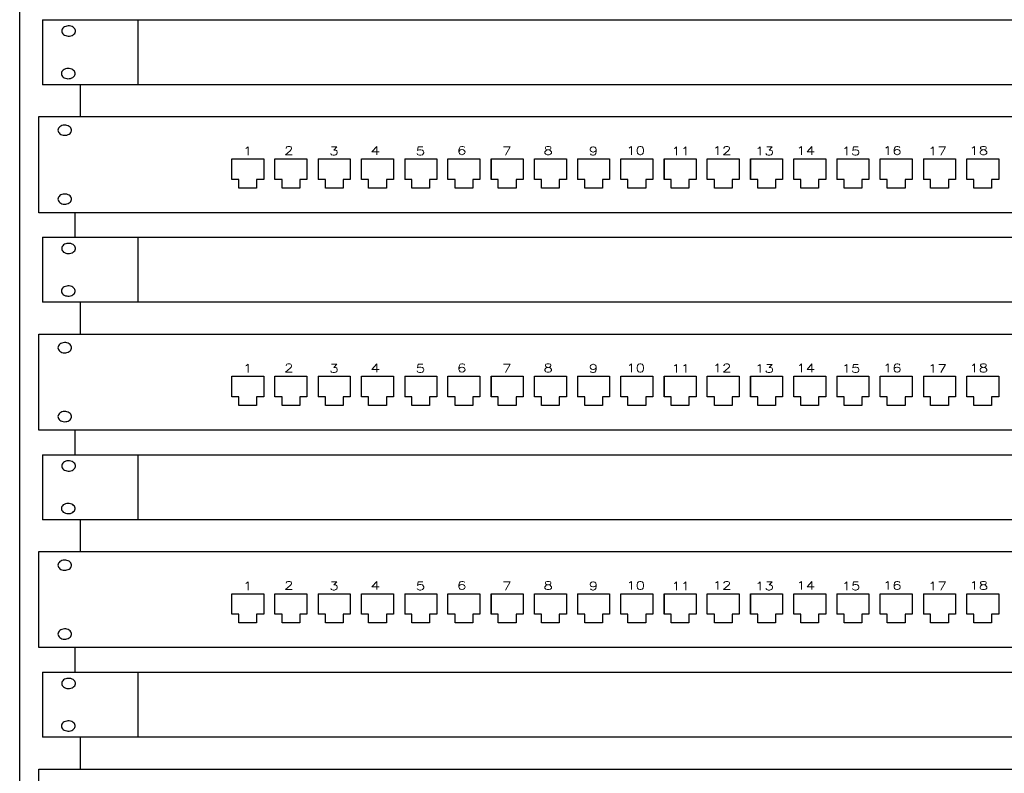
# Model space of a CAD drawing. Extents: x 45.9 to 96.9, y -282.3 to -252.9.
# Tile 11 of 17: x 75.6 to 78.4, y -276.3 to -274.2. Entities that reach past the tile are written whole.
import ezdxf

# ---------------------------------------------------------------- set-up
doc = ezdxf.new("R2010")
doc.units = 0
doc.header["$MEASUREMENT"] = 0
doc.layers.add('CIRCUITOS', color=2, linetype='CONTINUOUS')
doc.styles.add('ROMANS', font='romans')

msp = doc.modelspace()

# ---------------------------------------------------------------- linework, layer by layer
at = {"layer": 'CIRCUITOS', "color": 255, "linetype": 'Continuous'}
for p, q in [((75.6147, -280.2812), (75.6147, -272.3812)), ((75.6779, -274.2017), (79.6869, -274.2017)), ((75.6779, -274.2017), (75.6779, -274.3823)), ((75.9435, -274.2017), (75.9435, -274.3823)), ((79.6869, -274.3823), (75.6779, -274.3823)), ((75.7838, -274.4709), (75.7838, -274.3823)), ((75.7838, -274.4709), (75.7838, -274.3823)), ((75.6681, -274.4709), (79.6771, -274.4709)), ((75.6681, -274.7381), (75.6681, -274.4709)), ((76.2046, -274.6453), (76.2046, -274.5883)), ((76.2046, -274.5883), (76.2936, -274.5883)), ((76.2936, -274.5883), (76.2936, -274.6453)), ((76.3248, -274.5883), (76.4138, -274.5883)), ((76.3248, -274.6453), (76.3248, -274.5883)), ((76.4138, -274.5883), (76.4138, -274.6453)), ((76.445, -274.5883), (76.5341, -274.5883)), ((76.445, -274.5883), (76.445, -274.6453)), ((76.5341, -274.5883), (76.5341, -274.6453)), ((76.5653, -274.5883), (76.6543, -274.5883)), ((76.5653, -274.6453), (76.5653, -274.5883)), ((76.6543, -274.5883), (76.6543, -274.6453)), ((76.6855, -274.5883), (76.6855, -274.6453)), ((76.6855, -274.5883), (76.7745, -274.5883)), ((76.7745, -274.5883), (76.7745, -274.6453)), ((76.8057, -274.6453), (76.8057, -274.5883)), ((76.8057, -274.5883), (76.8947, -274.5883)), ((76.8947, -274.5883), (76.8947, -274.6453)), ((76.926, -274.5883), (77.015, -274.5883)), ((76.926, -274.6453), (76.926, -274.5883)), ((76.926, -274.5883), (76.926, -274.6453)), ((77.015, -274.5883), (77.015, -274.6453)), ((77.0462, -274.6453), (77.0462, -274.5883)), ((77.0462, -274.5883), (77.1352, -274.5883)), ((77.1352, -274.5883), (77.1352, -274.6453)), ((77.1664, -274.5883), (77.1664, -274.6453)), ((77.1664, -274.5883), (77.2554, -274.5883)), ((77.2554, -274.5883), (77.2554, -274.6453)), ((77.2867, -274.5883), (77.3757, -274.5883)), ((77.2867, -274.6453), (77.2867, -274.5883)), ((77.3757, -274.5883), (77.3757, -274.6453)), ((77.4069, -274.5883), (77.4069, -274.6453)), ((77.4069, -274.6453), (77.4069, -274.5883)), ((77.4069, -274.5883), (77.4959, -274.5883)), ((77.4959, -274.5883), (77.4959, -274.6453)), ((77.5271, -274.6453), (77.5271, -274.5883)), ((77.5271, -274.5883), (77.6161, -274.5883)), ((77.6161, -274.5883), (77.6161, -274.6453)), ((77.6474, -274.5883), (77.6474, -274.6453)), ((77.6474, -274.6453), (77.6474, -274.5883)), ((77.6474, -274.5883), (77.7364, -274.5883)), ((77.7364, -274.5883), (77.7364, -274.6453)), ((77.7676, -274.6453), (77.7676, -274.5883)), ((77.7676, -274.5883), (77.8566, -274.5883)), ((77.8566, -274.5883), (77.8566, -274.6453)), ((77.8878, -274.5883), (77.8878, -274.6453)), ((77.8878, -274.5883), (77.9768, -274.5883)), ((77.9768, -274.5883), (77.9768, -274.6453)), ((78.0081, -274.6453), (78.0081, -274.5883)), ((78.0081, -274.5883), (78.0971, -274.5883)), ((78.0971, -274.5883), (78.0971, -274.6453)), ((78.1283, -274.5883), (78.2173, -274.5883)), ((78.1283, -274.5883), (78.1283, -274.6453)), ((78.2173, -274.5883), (78.2173, -274.6453)), ((78.2485, -274.5883), (78.3375, -274.5883)), ((78.2485, -274.6453), (78.2485, -274.5883)), ((78.3375, -274.5883), (78.3375, -274.6453)), ((76.2244, -274.6453), (76.2046, -274.6453)), ((76.2244, -274.6696), (76.2244, -274.6453)), ((76.2738, -274.6453), (76.2738, -274.6696)), ((76.2936, -274.6453), (76.2738, -274.6453)), ((76.3446, -274.6453), (76.3248, -274.6453)), ((76.3446, -274.6696), (76.3446, -274.6453)), ((76.4138, -274.6453), (76.394, -274.6453)), ((76.394, -274.6453), (76.394, -274.6696)), ((76.4648, -274.6453), (76.445, -274.6453)), ((76.4648, -274.6696), (76.4648, -274.6453)), ((76.5341, -274.6453), (76.5143, -274.6453)), ((76.5143, -274.6453), (76.5143, -274.6696)), ((76.585, -274.6453), (76.5653, -274.6453)), ((76.585, -274.6696), (76.585, -274.6453)), ((76.6543, -274.6453), (76.6345, -274.6453)), ((76.6345, -274.6453), (76.6345, -274.6696)), ((76.7053, -274.6453), (76.6855, -274.6453)), ((76.7053, -274.6696), (76.7053, -274.6453)), ((76.7745, -274.6453), (76.7547, -274.6453)), ((76.7547, -274.6453), (76.7547, -274.6696)), ((76.8255, -274.6453), (76.8057, -274.6453)), ((76.8255, -274.6696), (76.8255, -274.6453)), ((76.875, -274.6453), (76.875, -274.6696)), ((76.8947, -274.6453), (76.875, -274.6453)), ((76.9458, -274.6453), (76.926, -274.6453)), ((76.9458, -274.6696), (76.9458, -274.6453)), ((76.9952, -274.6453), (76.9952, -274.6696)), ((77.015, -274.6453), (76.9952, -274.6453)), ((77.0659, -274.6453), (77.0462, -274.6453)), ((77.0659, -274.6696), (77.0659, -274.6453)), ((77.1352, -274.6453), (77.1154, -274.6453)), ((77.1154, -274.6453), (77.1154, -274.6696)), ((77.1862, -274.6453), (77.1664, -274.6453)), ((77.1862, -274.6696), (77.1862, -274.6453)), ((77.2357, -274.6453), (77.2357, -274.6696)), ((77.2554, -274.6453), (77.2357, -274.6453)), ((77.3064, -274.6453), (77.2867, -274.6453)), ((77.3064, -274.6696), (77.3064, -274.6453)), ((77.3757, -274.6453), (77.3559, -274.6453)), ((77.3559, -274.6453), (77.3559, -274.6696)), ((77.4267, -274.6453), (77.4069, -274.6453)), ((77.4267, -274.6696), (77.4267, -274.6453)), ((77.4959, -274.6453), (77.4761, -274.6453)), ((77.4761, -274.6453), (77.4761, -274.6696)), ((77.5469, -274.6453), (77.5271, -274.6453)), ((77.5469, -274.6696), (77.5469, -274.6453)), ((77.5963, -274.6453), (77.5963, -274.6696)), ((77.6161, -274.6453), (77.5963, -274.6453)), ((77.6672, -274.6453), (77.6474, -274.6453)), ((77.6672, -274.6696), (77.6672, -274.6453)), ((77.7166, -274.6453), (77.7166, -274.6696)), ((77.7364, -274.6453), (77.7166, -274.6453)), ((77.7873, -274.6453), (77.7676, -274.6453)), ((77.7873, -274.6696), (77.7873, -274.6453)), ((77.8566, -274.6453), (77.8368, -274.6453)), ((77.8368, -274.6453), (77.8368, -274.6696)), ((77.9076, -274.6453), (77.8878, -274.6453)), ((77.9076, -274.6696), (77.9076, -274.6453)), ((77.957, -274.6453), (77.957, -274.6696)), ((77.9768, -274.6453), (77.957, -274.6453)), ((78.0278, -274.6453), (78.0081, -274.6453)), ((78.0278, -274.6696), (78.0278, -274.6453)), ((78.0971, -274.6453), (78.0773, -274.6453)), ((78.0773, -274.6453), (78.0773, -274.6696)), ((78.1481, -274.6453), (78.1283, -274.6453)), ((78.1481, -274.6696), (78.1481, -274.6453)), ((78.1975, -274.6453), (78.1975, -274.6696)), ((78.2173, -274.6453), (78.1975, -274.6453)), ((78.2683, -274.6453), (78.2485, -274.6453)), ((78.2683, -274.6696), (78.2683, -274.6453)), ((78.3375, -274.6453), (78.3177, -274.6453)), ((78.3177, -274.6453), (78.3177, -274.6696)), ((76.2738, -274.6696), (76.2244, -274.6696)), ((76.394, -274.6696), (76.3446, -274.6696)), ((76.5143, -274.6696), (76.4648, -274.6696)), ((76.6345, -274.6696), (76.585, -274.6696)), ((76.7547, -274.6696), (76.7053, -274.6696)), ((76.875, -274.6696), (76.8255, -274.6696)), ((76.9952, -274.6696), (76.9458, -274.6696)), ((77.1154, -274.6696), (77.0659, -274.6696)), ((77.2357, -274.6696), (77.1862, -274.6696)), ((77.3559, -274.6696), (77.3064, -274.6696)), ((77.4761, -274.6696), (77.4267, -274.6696)), ((77.5963, -274.6696), (77.5469, -274.6696)), ((77.7166, -274.6696), (77.6672, -274.6696)), ((77.8368, -274.6696), (77.7873, -274.6696)), ((77.957, -274.6696), (77.9076, -274.6696)), ((78.0773, -274.6696), (78.0278, -274.6696)), ((78.1975, -274.6696), (78.1481, -274.6696)), ((78.3177, -274.6696), (78.2683, -274.6696)), ((79.6771, -274.7381), (75.6681, -274.7381)), ((75.7688, -274.8063), (75.7688, -274.7377)), ((75.6779, -274.8063), (79.6869, -274.8063)), ((75.6779, -274.8063), (75.6779, -274.987)), ((75.9435, -274.8064), (75.9435, -274.987)), ((79.6869, -274.987), (75.6779, -274.987)), ((75.7838, -275.0754), (75.7838, -274.9868)), ((75.7838, -275.0755), (75.7838, -274.987)), ((75.7838, -275.0755), (75.7838, -274.987)), ((75.6681, -275.0755), (79.6771, -275.0755)), ((75.6681, -275.3427), (75.6681, -275.0755)), ((76.2046, -275.2497), (76.2046, -275.1927)), ((76.2046, -275.1927), (76.2936, -275.1927)), ((76.2936, -275.1927), (76.2936, -275.2497)), ((76.3248, -275.1927), (76.4138, -275.1927)), ((76.3248, -275.2497), (76.3248, -275.1927)), ((76.4138, -275.1927), (76.4138, -275.2497)), ((76.445, -275.1927), (76.5341, -275.1927)), ((76.445, -275.1927), (76.445, -275.2497)), ((76.5341, -275.1927), (76.5341, -275.2497)), ((76.5653, -275.1927), (76.6543, -275.1927)), ((76.5653, -275.2497), (76.5653, -275.1927)), ((76.6543, -275.1927), (76.6543, -275.2497)), ((76.6855, -275.1927), (76.6855, -275.2497)), ((76.6855, -275.1927), (76.7745, -275.1927)), ((76.7745, -275.1927), (76.7745, -275.2497)), ((76.8057, -275.2497), (76.8057, -275.1927)), ((76.8057, -275.1927), (76.8947, -275.1927)), ((76.8947, -275.1927), (76.8947, -275.2497)), ((76.926, -275.1927), (77.015, -275.1927)), ((76.926, -275.2497), (76.926, -275.1927)), ((76.926, -275.1927), (76.926, -275.2497)), ((77.015, -275.1927), (77.015, -275.2497)), ((77.0462, -275.2497), (77.0462, -275.1927)), ((77.0462, -275.1927), (77.1352, -275.1927)), ((77.1352, -275.1927), (77.1352, -275.2497)), ((77.1664, -275.1927), (77.1664, -275.2497)), ((77.1664, -275.1927), (77.2554, -275.1927)), ((77.2554, -275.1927), (77.2554, -275.2497)), ((77.2867, -275.1927), (77.3757, -275.1927)), ((77.2867, -275.2497), (77.2867, -275.1927)), ((77.3757, -275.1927), (77.3757, -275.2497)), ((77.4069, -275.1927), (77.4069, -275.2497)), ((77.4069, -275.2497), (77.4069, -275.1927)), ((77.4069, -275.1927), (77.4959, -275.1927)), ((77.4959, -275.1927), (77.4959, -275.2497)), ((77.5271, -275.2497), (77.5271, -275.1927)), ((77.5271, -275.1927), (77.6161, -275.1927)), ((77.6161, -275.1927), (77.6161, -275.2497)), ((77.6474, -275.1927), (77.6474, -275.2497)), ((77.6474, -275.2497), (77.6474, -275.1927)), ((77.6474, -275.1927), (77.7364, -275.1927)), ((77.7364, -275.1927), (77.7364, -275.2497)), ((77.7676, -275.2497), (77.7676, -275.1927)), ((77.7676, -275.1927), (77.8566, -275.1927)), ((77.8566, -275.1927), (77.8566, -275.2497)), ((77.8878, -275.1927), (77.8878, -275.2497)), ((77.8878, -275.1927), (77.9768, -275.1927)), ((77.9768, -275.1927), (77.9768, -275.2497)), ((78.0081, -275.2497), (78.0081, -275.1927)), ((78.0081, -275.1927), (78.0971, -275.1927)), ((78.0971, -275.1927), (78.0971, -275.2497)), ((78.1283, -275.1927), (78.2173, -275.1927)), ((78.1283, -275.1927), (78.1283, -275.2497)), ((78.2173, -275.1927), (78.2173, -275.2497)), ((78.2485, -275.1927), (78.3375, -275.1927)), ((78.2485, -275.2497), (78.2485, -275.1927)), ((78.3375, -275.1927), (78.3375, -275.2497)), ((76.2244, -275.2497), (76.2046, -275.2497)), ((76.2244, -275.274), (76.2244, -275.2497)), ((76.2738, -275.2497), (76.2738, -275.274)), ((76.2936, -275.2497), (76.2738, -275.2497)), ((76.3446, -275.2497), (76.3248, -275.2497)), ((76.3446, -275.274), (76.3446, -275.2497)), ((76.4138, -275.2497), (76.394, -275.2497)), ((76.394, -275.2497), (76.394, -275.274)), ((76.4648, -275.2497), (76.445, -275.2497)), ((76.4648, -275.274), (76.4648, -275.2497)), ((76.5341, -275.2497), (76.5143, -275.2497)), ((76.5143, -275.2497), (76.5143, -275.274)), ((76.585, -275.2497), (76.5653, -275.2497)), ((76.585, -275.274), (76.585, -275.2497)), ((76.6543, -275.2497), (76.6345, -275.2497)), ((76.6345, -275.2497), (76.6345, -275.274)), ((76.7053, -275.2497), (76.6855, -275.2497)), ((76.7053, -275.274), (76.7053, -275.2497)), ((76.7745, -275.2497), (76.7547, -275.2497)), ((76.7547, -275.2497), (76.7547, -275.274)), ((76.8255, -275.2497), (76.8057, -275.2497)), ((76.8255, -275.274), (76.8255, -275.2497)), ((76.875, -275.2497), (76.875, -275.274)), ((76.8947, -275.2497), (76.875, -275.2497)), ((76.9458, -275.2497), (76.926, -275.2497)), ((76.9458, -275.274), (76.9458, -275.2497)), ((76.9952, -275.2497), (76.9952, -275.274)), ((77.015, -275.2497), (76.9952, -275.2497)), ((77.0659, -275.2497), (77.0462, -275.2497)), ((77.0659, -275.274), (77.0659, -275.2497)), ((77.1352, -275.2497), (77.1154, -275.2497)), ((77.1154, -275.2497), (77.1154, -275.274)), ((77.1862, -275.2497), (77.1664, -275.2497)), ((77.1862, -275.274), (77.1862, -275.2497)), ((77.2357, -275.2497), (77.2357, -275.274)), ((77.2554, -275.2497), (77.2357, -275.2497)), ((77.3064, -275.2497), (77.2867, -275.2497)), ((77.3064, -275.274), (77.3064, -275.2497)), ((77.3757, -275.2497), (77.3559, -275.2497)), ((77.3559, -275.2497), (77.3559, -275.274)), ((77.4267, -275.2497), (77.4069, -275.2497)), ((77.4267, -275.274), (77.4267, -275.2497)), ((77.4959, -275.2497), (77.4761, -275.2497)), ((77.4761, -275.2497), (77.4761, -275.274)), ((77.5469, -275.2497), (77.5271, -275.2497)), ((77.5469, -275.274), (77.5469, -275.2497)), ((77.5963, -275.2497), (77.5963, -275.274)), ((77.6161, -275.2497), (77.5963, -275.2497)), ((77.6672, -275.2497), (77.6474, -275.2497)), ((77.6672, -275.274), (77.6672, -275.2497)), ((77.7166, -275.2497), (77.7166, -275.274)), ((77.7364, -275.2497), (77.7166, -275.2497)), ((77.7873, -275.2497), (77.7676, -275.2497)), ((77.7873, -275.274), (77.7873, -275.2497)), ((77.8566, -275.2497), (77.8368, -275.2497)), ((77.8368, -275.2497), (77.8368, -275.274)), ((77.9076, -275.2497), (77.8878, -275.2497)), ((77.9076, -275.274), (77.9076, -275.2497)), ((77.957, -275.2497), (77.957, -275.274)), ((77.9768, -275.2497), (77.957, -275.2497)), ((78.0278, -275.2497), (78.0081, -275.2497)), ((78.0278, -275.274), (78.0278, -275.2497)), ((78.0971, -275.2497), (78.0773, -275.2497)), ((78.0773, -275.2497), (78.0773, -275.274)), ((78.1481, -275.2497), (78.1283, -275.2497)), ((78.1481, -275.274), (78.1481, -275.2497)), ((78.1975, -275.2497), (78.1975, -275.274)), ((78.2173, -275.2497), (78.1975, -275.2497)), ((78.2683, -275.2497), (78.2485, -275.2497)), ((78.2683, -275.274), (78.2683, -275.2497)), ((78.3375, -275.2497), (78.3177, -275.2497)), ((78.3177, -275.2497), (78.3177, -275.274)), ((76.2738, -275.274), (76.2244, -275.274)), ((76.394, -275.274), (76.3446, -275.274)), ((76.5143, -275.274), (76.4648, -275.274)), ((76.6345, -275.274), (76.585, -275.274)), ((76.7547, -275.274), (76.7053, -275.274)), ((76.875, -275.274), (76.8255, -275.274)), ((76.9952, -275.274), (76.9458, -275.274)), ((77.1154, -275.274), (77.0659, -275.274)), ((77.2357, -275.274), (77.1862, -275.274)), ((77.3559, -275.274), (77.3064, -275.274)), ((77.4761, -275.274), (77.4267, -275.274)), ((77.5963, -275.274), (77.5469, -275.274)), ((77.7166, -275.274), (77.6672, -275.274)), ((77.8368, -275.274), (77.7873, -275.274)), ((77.957, -275.274), (77.9076, -275.274)), ((78.0773, -275.274), (78.0278, -275.274)), ((78.1975, -275.274), (78.1481, -275.274)), ((78.3177, -275.274), (78.2683, -275.274)), ((79.6771, -275.3427), (75.6681, -275.3427)), ((75.7688, -275.411), (75.7688, -275.3423)), ((75.6779, -275.411), (79.6869, -275.411)), ((75.6779, -275.411), (75.6779, -275.5916)), ((75.9435, -275.411), (75.9435, -275.5916)), ((79.6869, -275.5916), (75.6779, -275.5916)), ((75.7838, -275.68), (75.7838, -275.5914)), ((75.7838, -275.6802), (75.7838, -275.5916)), ((75.7838, -275.6802), (75.7838, -275.5916)), ((75.6681, -275.6802), (79.6771, -275.6802)), ((75.6681, -275.9473), (75.6681, -275.6802)), ((76.2046, -275.8544), (76.2046, -275.7973)), ((76.2046, -275.7973), (76.2936, -275.7973)), ((76.2936, -275.7973), (76.2936, -275.8544)), ((76.3248, -275.7973), (76.4138, -275.7973)), ((76.3248, -275.8544), (76.3248, -275.7973)), ((76.4138, -275.7973), (76.4138, -275.8544)), ((76.445, -275.7973), (76.5341, -275.7973)), ((76.445, -275.7973), (76.445, -275.8544)), ((76.5341, -275.7973), (76.5341, -275.8544)), ((76.5653, -275.7973), (76.6543, -275.7973)), ((76.5653, -275.8544), (76.5653, -275.7973)), ((76.6543, -275.7973), (76.6543, -275.8544)), ((76.6855, -275.7973), (76.6855, -275.8544)), ((76.6855, -275.7973), (76.7745, -275.7973)), ((76.7745, -275.7973), (76.7745, -275.8544)), ((76.8057, -275.8544), (76.8057, -275.7973)), ((76.8057, -275.7973), (76.8947, -275.7973)), ((76.8947, -275.7973), (76.8947, -275.8544)), ((76.926, -275.7973), (77.015, -275.7973)), ((76.926, -275.8544), (76.926, -275.7973)), ((76.926, -275.7973), (76.926, -275.8544)), ((77.015, -275.7973), (77.015, -275.8544)), ((77.0462, -275.8544), (77.0462, -275.7973)), ((77.0462, -275.7973), (77.1352, -275.7973)), ((77.1352, -275.7973), (77.1352, -275.8544)), ((77.1664, -275.7973), (77.1664, -275.8544)), ((77.1664, -275.7973), (77.2554, -275.7973)), ((77.2554, -275.7973), (77.2554, -275.8544)), ((77.2867, -275.7973), (77.3757, -275.7973)), ((77.2867, -275.8544), (77.2867, -275.7973)), ((77.3757, -275.7973), (77.3757, -275.8544)), ((77.4069, -275.7973), (77.4069, -275.8544)), ((77.4069, -275.8544), (77.4069, -275.7973)), ((77.4069, -275.7973), (77.4959, -275.7973)), ((77.4959, -275.7973), (77.4959, -275.8544)), ((77.5271, -275.8544), (77.5271, -275.7973)), ((77.5271, -275.7973), (77.6161, -275.7973)), ((77.6161, -275.7973), (77.6161, -275.8544)), ((77.6474, -275.7973), (77.6474, -275.8544)), ((77.6474, -275.8544), (77.6474, -275.7973)), ((77.6474, -275.7973), (77.7364, -275.7973)), ((77.7364, -275.7973), (77.7364, -275.8544)), ((77.7676, -275.8544), (77.7676, -275.7973)), ((77.7676, -275.7973), (77.8566, -275.7973)), ((77.8566, -275.7973), (77.8566, -275.8544)), ((77.8878, -275.7973), (77.8878, -275.8544)), ((77.8878, -275.7973), (77.9768, -275.7973)), ((77.9768, -275.7973), (77.9768, -275.8544)), ((78.0081, -275.8544), (78.0081, -275.7973)), ((78.0081, -275.7973), (78.0971, -275.7973)), ((78.0971, -275.7973), (78.0971, -275.8544)), ((78.1283, -275.7973), (78.2173, -275.7973)), ((78.1283, -275.7973), (78.1283, -275.8544)), ((78.2173, -275.7973), (78.2173, -275.8544)), ((78.2485, -275.7973), (78.3375, -275.7973)), ((78.2485, -275.8544), (78.2485, -275.7973)), ((78.3375, -275.7973), (78.3375, -275.8544)), ((76.2244, -275.8544), (76.2046, -275.8544)), ((76.2244, -275.8787), (76.2244, -275.8544)), ((76.2738, -275.8544), (76.2738, -275.8787)), ((76.2936, -275.8544), (76.2738, -275.8544)), ((76.3446, -275.8544), (76.3248, -275.8544)), ((76.3446, -275.8787), (76.3446, -275.8544)), ((76.4138, -275.8544), (76.394, -275.8544)), ((76.394, -275.8544), (76.394, -275.8787)), ((76.4648, -275.8544), (76.445, -275.8544)), ((76.4648, -275.8787), (76.4648, -275.8544)), ((76.5341, -275.8544), (76.5143, -275.8544)), ((76.5143, -275.8544), (76.5143, -275.8787)), ((76.585, -275.8544), (76.5653, -275.8544)), ((76.585, -275.8787), (76.585, -275.8544)), ((76.6543, -275.8544), (76.6345, -275.8544)), ((76.6345, -275.8544), (76.6345, -275.8787)), ((76.7053, -275.8544), (76.6855, -275.8544)), ((76.7053, -275.8787), (76.7053, -275.8544)), ((76.7745, -275.8544), (76.7547, -275.8544)), ((76.7547, -275.8544), (76.7547, -275.8787)), ((76.8255, -275.8544), (76.8057, -275.8544)), ((76.8255, -275.8787), (76.8255, -275.8544)), ((76.875, -275.8544), (76.875, -275.8787)), ((76.8947, -275.8544), (76.875, -275.8544)), ((76.9458, -275.8544), (76.926, -275.8544)), ((76.9458, -275.8787), (76.9458, -275.8544)), ((76.9952, -275.8544), (76.9952, -275.8787)), ((77.015, -275.8544), (76.9952, -275.8544)), ((77.0659, -275.8544), (77.0462, -275.8544)), ((77.0659, -275.8787), (77.0659, -275.8544)), ((77.1352, -275.8544), (77.1154, -275.8544)), ((77.1154, -275.8544), (77.1154, -275.8787)), ((77.1862, -275.8544), (77.1664, -275.8544)), ((77.1862, -275.8787), (77.1862, -275.8544)), ((77.2357, -275.8544), (77.2357, -275.8787)), ((77.2554, -275.8544), (77.2357, -275.8544)), ((77.3064, -275.8544), (77.2867, -275.8544)), ((77.3064, -275.8787), (77.3064, -275.8544)), ((77.3757, -275.8544), (77.3559, -275.8544)), ((77.3559, -275.8544), (77.3559, -275.8787)), ((77.4267, -275.8544), (77.4069, -275.8544)), ((77.4267, -275.8787), (77.4267, -275.8544)), ((77.4959, -275.8544), (77.4761, -275.8544)), ((77.4761, -275.8544), (77.4761, -275.8787)), ((77.5469, -275.8544), (77.5271, -275.8544)), ((77.5469, -275.8787), (77.5469, -275.8544)), ((77.5963, -275.8544), (77.5963, -275.8787)), ((77.6161, -275.8544), (77.5963, -275.8544)), ((77.6672, -275.8544), (77.6474, -275.8544)), ((77.6672, -275.8787), (77.6672, -275.8544)), ((77.7166, -275.8544), (77.7166, -275.8787)), ((77.7364, -275.8544), (77.7166, -275.8544)), ((77.7873, -275.8544), (77.7676, -275.8544)), ((77.7873, -275.8787), (77.7873, -275.8544)), ((77.8566, -275.8544), (77.8368, -275.8544)), ((77.8368, -275.8544), (77.8368, -275.8787)), ((77.9076, -275.8544), (77.8878, -275.8544)), ((77.9076, -275.8787), (77.9076, -275.8544)), ((77.957, -275.8544), (77.957, -275.8787)), ((77.9768, -275.8544), (77.957, -275.8544)), ((78.0278, -275.8544), (78.0081, -275.8544)), ((78.0278, -275.8787), (78.0278, -275.8544)), ((78.0971, -275.8544), (78.0773, -275.8544)), ((78.0773, -275.8544), (78.0773, -275.8787)), ((78.1481, -275.8544), (78.1283, -275.8544)), ((78.1481, -275.8787), (78.1481, -275.8544)), ((78.1975, -275.8544), (78.1975, -275.8787)), ((78.2173, -275.8544), (78.1975, -275.8544)), ((78.2683, -275.8544), (78.2485, -275.8544)), ((78.2683, -275.8787), (78.2683, -275.8544)), ((78.3375, -275.8544), (78.3177, -275.8544)), ((78.3177, -275.8544), (78.3177, -275.8787)), ((76.2738, -275.8787), (76.2244, -275.8787)), ((76.394, -275.8787), (76.3446, -275.8787)), ((76.5143, -275.8787), (76.4648, -275.8787)), ((76.6345, -275.8787), (76.585, -275.8787)), ((76.7547, -275.8787), (76.7053, -275.8787)), ((76.875, -275.8787), (76.8255, -275.8787)), ((76.9952, -275.8787), (76.9458, -275.8787)), ((77.1154, -275.8787), (77.0659, -275.8787)), ((77.2357, -275.8787), (77.1862, -275.8787)), ((77.3559, -275.8787), (77.3064, -275.8787)), ((77.4761, -275.8787), (77.4267, -275.8787)), ((77.5963, -275.8787), (77.5469, -275.8787)), ((77.7166, -275.8787), (77.6672, -275.8787)), ((77.8368, -275.8787), (77.7873, -275.8787)), ((77.957, -275.8787), (77.9076, -275.8787)), ((78.0773, -275.8787), (78.0278, -275.8787)), ((78.1975, -275.8787), (78.1481, -275.8787)), ((78.3177, -275.8787), (78.2683, -275.8787)), ((79.6771, -275.9473), (75.6681, -275.9473)), ((75.7688, -276.0156), (75.7688, -275.947)), ((75.6779, -276.0156), (79.6869, -276.0156)), ((75.6779, -276.0156), (75.6779, -276.1962)), ((75.9435, -276.0156), (75.9435, -276.1962)), ((79.6869, -276.1962), (75.6779, -276.1962)), ((75.7838, -276.2846), (75.7838, -276.196)), ((75.7838, -276.2848), (75.7838, -276.1962)), ((75.7838, -276.2848), (75.7838, -276.1962)), ((75.6681, -276.2848), (79.6771, -276.2848)), ((75.6681, -276.552), (75.6681, -276.2848))]:
    msp.add_line(p, q, dxfattribs=at)
at = {"layer": 'CIRCUITOS', "color": 255, "flags": 128}
for points in [[(75.7318, -274.2329), (75.7321, -274.2356), (75.7331, -274.2382), (75.7348, -274.2406), (75.737, -274.2427), (75.7398, -274.2444), (75.7429, -274.2458), (75.7463, -274.2467), (75.7499, -274.2471), (75.7535, -274.2469), (75.757, -274.2463), (75.7603, -274.2452), (75.7632, -274.2436), (75.7657, -274.2417), (75.7677, -274.2394), (75.769, -274.2369), (75.7697, -274.2342), (75.7697, -274.2315), (75.769, -274.2289), (75.7677, -274.2264), (75.7657, -274.2241), (75.7632, -274.2221), (75.7603, -274.2206), (75.757, -274.2194), (75.7535, -274.2188), (75.7499, -274.2187), (75.7463, -274.2191), (75.7429, -274.2199), (75.7398, -274.2213), (75.737, -274.2231), (75.7348, -274.2252), (75.7331, -274.2276), (75.7321, -274.2302)], [(75.7309, -274.3512), (75.7312, -274.3539), (75.7322, -274.3565), (75.7339, -274.3589), (75.7361, -274.361), (75.7388, -274.3628), (75.742, -274.3641), (75.7454, -274.365), (75.749, -274.3654), (75.7526, -274.3653), (75.7561, -274.3646), (75.7594, -274.3635), (75.7623, -274.3619), (75.7648, -274.36), (75.7668, -274.3577), (75.7681, -274.3552), (75.7688, -274.3525), (75.7688, -274.3498), (75.7681, -274.3472), (75.7668, -274.3447), (75.7648, -274.3424), (75.7623, -274.3404), (75.7594, -274.3389), (75.7561, -274.3377), (75.7526, -274.3371), (75.749, -274.337), (75.7454, -274.3374), (75.742, -274.3383), (75.7388, -274.3396), (75.7361, -274.3414), (75.7339, -274.3435), (75.7322, -274.3459), (75.7312, -274.3485)], [(75.721, -274.5087), (75.7214, -274.5114), (75.7224, -274.514), (75.7241, -274.5164), (75.7263, -274.5185), (75.729, -274.5203), (75.7322, -274.5217), (75.7356, -274.5225), (75.7392, -274.5229), (75.7428, -274.5228), (75.7463, -274.5222), (75.7496, -274.521), (75.7525, -274.5195), (75.755, -274.5175), (75.757, -274.5152), (75.7583, -274.5127), (75.759, -274.5101), (75.759, -274.5074), (75.7583, -274.5047), (75.757, -274.5022), (75.755, -274.4999), (75.7525, -274.498), (75.7496, -274.4964), (75.7463, -274.4953), (75.7428, -274.4947), (75.7392, -274.4945), (75.7356, -274.4949), (75.7322, -274.4958), (75.729, -274.4971), (75.7263, -274.4989), (75.7241, -274.501), (75.7224, -274.5034), (75.7214, -274.506)], [(75.721, -274.7003), (75.7214, -274.7029), (75.7224, -274.7055), (75.7241, -274.7079), (75.7263, -274.7101), (75.729, -274.7118), (75.7322, -274.7132), (75.7356, -274.7141), (75.7392, -274.7145), (75.7428, -274.7143), (75.7463, -274.7137), (75.7496, -274.7126), (75.7525, -274.711), (75.755, -274.709), (75.757, -274.7068), (75.7583, -274.7043), (75.759, -274.7016), (75.759, -274.6989), (75.7583, -274.6962), (75.757, -274.6937), (75.755, -274.6915), (75.7525, -274.6895), (75.7496, -274.6879), (75.7463, -274.6868), (75.7428, -274.6862), (75.7392, -274.6861), (75.7356, -274.6864), (75.7322, -274.6873), (75.729, -274.6887), (75.7263, -274.6904), (75.7241, -274.6926), (75.7224, -274.695), (75.7214, -274.6976)], [(75.7318, -274.8375), (75.7321, -274.8402), (75.7331, -274.8428), (75.7348, -274.8452), (75.737, -274.8473), (75.7398, -274.8491), (75.7429, -274.8504), (75.7463, -274.8513), (75.7499, -274.8517), (75.7535, -274.8516), (75.757, -274.8509), (75.7603, -274.8498), (75.7632, -274.8482), (75.7657, -274.8463), (75.7677, -274.844), (75.769, -274.8415), (75.7697, -274.8389), (75.7697, -274.8362), (75.769, -274.8335), (75.7677, -274.831), (75.7657, -274.8287), (75.7632, -274.8268), (75.7603, -274.8252), (75.757, -274.8241), (75.7535, -274.8234), (75.7499, -274.8233), (75.7463, -274.8237), (75.7429, -274.8246), (75.7398, -274.8259), (75.737, -274.8277), (75.7348, -274.8298), (75.7331, -274.8322), (75.7321, -274.8348)], [(75.7309, -274.9558), (75.7312, -274.9585), (75.7322, -274.9611), (75.7339, -274.9635), (75.7361, -274.9656), (75.7388, -274.9674), (75.742, -274.9687), (75.7454, -274.9696), (75.749, -274.97), (75.7526, -274.9699), (75.7561, -274.9693), (75.7594, -274.9681), (75.7623, -274.9666), (75.7648, -274.9646), (75.7668, -274.9623), (75.7681, -274.9598), (75.7688, -274.9572), (75.7688, -274.9545), (75.7681, -274.9518), (75.7668, -274.9493), (75.7648, -274.947), (75.7623, -274.9451), (75.7594, -274.9435), (75.7561, -274.9424), (75.7526, -274.9417), (75.749, -274.9416), (75.7454, -274.942), (75.742, -274.9429), (75.7388, -274.9442), (75.7361, -274.946), (75.7339, -274.9481), (75.7322, -274.9505), (75.7312, -274.9531)], [(75.721, -275.1134), (75.7214, -275.1161), (75.7224, -275.1186), (75.7241, -275.121), (75.7263, -275.1232), (75.729, -275.1249), (75.7322, -275.1263), (75.7356, -275.1272), (75.7392, -275.1276), (75.7428, -275.1274), (75.7463, -275.1268), (75.7496, -275.1257), (75.7525, -275.1241), (75.755, -275.1222), (75.757, -275.1199), (75.7583, -275.1174), (75.759, -275.1147), (75.759, -275.112), (75.7583, -275.1094), (75.757, -275.1069), (75.755, -275.1046), (75.7525, -275.1026), (75.7496, -275.1011), (75.7463, -275.0999), (75.7428, -275.0993), (75.7392, -275.0992), (75.7356, -275.0995), (75.7322, -275.1004), (75.729, -275.1018), (75.7263, -275.1036), (75.7241, -275.1057), (75.7224, -275.1081), (75.7214, -275.1107)], [(75.721, -275.3049), (75.7214, -275.3076), (75.7224, -275.3102), (75.7241, -275.3126), (75.7263, -275.3147), (75.729, -275.3165), (75.7322, -275.3178), (75.7356, -275.3187), (75.7392, -275.3191), (75.7428, -275.319), (75.7463, -275.3183), (75.7496, -275.3172), (75.7525, -275.3156), (75.755, -275.3137), (75.757, -275.3114), (75.7583, -275.3089), (75.759, -275.3062), (75.759, -275.3035), (75.7583, -275.3009), (75.757, -275.2984), (75.755, -275.2961), (75.7525, -275.2941), (75.7496, -275.2926), (75.7463, -275.2915), (75.7428, -275.2908), (75.7392, -275.2907), (75.7356, -275.2911), (75.7322, -275.292), (75.729, -275.2933), (75.7263, -275.2951), (75.7241, -275.2972), (75.7224, -275.2996), (75.7214, -275.3022)], [(75.7318, -275.4421), (75.7321, -275.4448), (75.7331, -275.4474), (75.7348, -275.4498), (75.737, -275.4519), (75.7398, -275.4537), (75.7429, -275.4551), (75.7463, -275.456), (75.7499, -275.4563), (75.7535, -275.4562), (75.757, -275.4556), (75.7603, -275.4544), (75.7632, -275.4529), (75.7657, -275.4509), (75.7677, -275.4487), (75.769, -275.4461), (75.7697, -275.4435), (75.7697, -275.4408), (75.769, -275.4381), (75.7677, -275.4356), (75.7657, -275.4333), (75.7632, -275.4314), (75.7603, -275.4298), (75.757, -275.4287), (75.7535, -275.4281), (75.7499, -275.4279), (75.7463, -275.4283), (75.7429, -275.4292), (75.7398, -275.4306), (75.737, -275.4323), (75.7348, -275.4345), (75.7331, -275.4369), (75.7321, -275.4394)], [(75.7309, -275.5605), (75.7312, -275.5631), (75.7322, -275.5657), (75.7339, -275.5681), (75.7361, -275.5703), (75.7388, -275.572), (75.742, -275.5734), (75.7454, -275.5743), (75.749, -275.5747), (75.7526, -275.5745), (75.7561, -275.5739), (75.7594, -275.5728), (75.7623, -275.5712), (75.7648, -275.5692), (75.7668, -275.567), (75.7681, -275.5645), (75.7688, -275.5618), (75.7688, -275.5591), (75.7681, -275.5564), (75.7668, -275.5539), (75.7648, -275.5517), (75.7623, -275.5497), (75.7594, -275.5481), (75.7561, -275.547), (75.7526, -275.5464), (75.749, -275.5463), (75.7454, -275.5466), (75.742, -275.5475), (75.7388, -275.5489), (75.7361, -275.5506), (75.7339, -275.5528), (75.7322, -275.5552), (75.7312, -275.5578)], [(75.721, -275.718), (75.7214, -275.7207), (75.7224, -275.7233), (75.7241, -275.7257), (75.7263, -275.7278), (75.729, -275.7296), (75.7322, -275.7309), (75.7356, -275.7318), (75.7392, -275.7322), (75.7428, -275.7321), (75.7463, -275.7314), (75.7496, -275.7303), (75.7525, -275.7287), (75.755, -275.7268), (75.757, -275.7245), (75.7583, -275.722), (75.759, -275.7194), (75.759, -275.7166), (75.7583, -275.714), (75.757, -275.7115), (75.755, -275.7092), (75.7525, -275.7073), (75.7496, -275.7057), (75.7463, -275.7046), (75.7428, -275.7039), (75.7392, -275.7038), (75.7356, -275.7042), (75.7322, -275.7051), (75.729, -275.7064), (75.7263, -275.7082), (75.7241, -275.7103), (75.7224, -275.7127), (75.7214, -275.7153)], [(75.721, -275.9095), (75.7214, -275.9122), (75.7224, -275.9148), (75.7241, -275.9172), (75.7263, -275.9193), (75.729, -275.9211), (75.7322, -275.9225), (75.7356, -275.9233), (75.7392, -275.9237), (75.7428, -275.9236), (75.7463, -275.923), (75.7496, -275.9218), (75.7525, -275.9203), (75.755, -275.9183), (75.757, -275.916), (75.7583, -275.9135), (75.759, -275.9109), (75.759, -275.9082), (75.7583, -275.9055), (75.757, -275.903), (75.755, -275.9007), (75.7525, -275.8988), (75.7496, -275.8972), (75.7463, -275.8961), (75.7428, -275.8954), (75.7392, -275.8953), (75.7356, -275.8957), (75.7322, -275.8966), (75.729, -275.8979), (75.7263, -275.8997), (75.7241, -275.9018), (75.7224, -275.9042), (75.7214, -275.9068)], [(75.7318, -276.0468), (75.7321, -276.0495), (75.7331, -276.0521), (75.7348, -276.0545), (75.737, -276.0566), (75.7398, -276.0584), (75.7429, -276.0597), (75.7463, -276.0606), (75.7499, -276.061), (75.7535, -276.0608), (75.757, -276.0602), (75.7603, -276.0591), (75.7632, -276.0575), (75.7657, -276.0556), (75.7677, -276.0533), (75.769, -276.0508), (75.7697, -276.0481), (75.7697, -276.0454), (75.769, -276.0428), (75.7677, -276.0403), (75.7657, -276.038), (75.7632, -276.036), (75.7603, -276.0345), (75.757, -276.0333), (75.7535, -276.0327), (75.7499, -276.0326), (75.7463, -276.033), (75.7429, -276.0338), (75.7398, -276.0352), (75.737, -276.037), (75.7348, -276.0391), (75.7331, -276.0415), (75.7321, -276.0441)], [(75.7309, -276.1651), (75.7312, -276.1678), (75.7322, -276.1704), (75.7339, -276.1728), (75.7361, -276.1749), (75.7388, -276.1767), (75.742, -276.178), (75.7454, -276.1789), (75.749, -276.1793), (75.7526, -276.1792), (75.7561, -276.1785), (75.7594, -276.1774), (75.7623, -276.1758), (75.7648, -276.1739), (75.7668, -276.1716), (75.7681, -276.1691), (75.7688, -276.1664), (75.7688, -276.1637), (75.7681, -276.1611), (75.7668, -276.1586), (75.7648, -276.1563), (75.7623, -276.1543), (75.7594, -276.1528), (75.7561, -276.1517), (75.7526, -276.151), (75.749, -276.1509), (75.7454, -276.1513), (75.742, -276.1522), (75.7388, -276.1535), (75.7361, -276.1553), (75.7339, -276.1574), (75.7322, -276.1598), (75.7312, -276.1624)]]:
    msp.add_lwpolyline(points, close=True, dxfattribs=at)

# ---------------------------------------------------------------- texts
at = {"layer": 'CIRCUITOS', "color": 255, "style": 'ROMANS', "width": 1.337614}
for s, height, p in [('1', 0.0228, (76.2354, -274.578)), ('2', 0.0228, (76.3502, -274.5767)), ('3', 0.0228, (76.4758, -274.578)), ('4', 0.0228, (76.5906, -274.5767)), ('5', 0.0228, (76.7163, -274.578)), ('6', 0.0228, (76.8311, -274.5767)), ('7', 0.0228, (76.9567, -274.578)), ('8', 0.0228, (77.0715, -274.5767)), ('9', 0.0228, (77.1972, -274.578)), ('10', 0.02277, (77.3016, -274.5767)), ('11', 0.02277, (77.4272, -274.578)), ('12', 0.02277, (77.542, -274.5767)), ('13', 0.02277, (77.6602, -274.578)), ('14', 0.02277, (77.775, -274.5767)), ('15', 0.02277, (77.9007, -274.578)), ('16', 0.02277, (78.0155, -274.5767)), ('17', 0.02277, (78.1412, -274.578)), ('18', 0.02277, (78.256, -274.5767)), ('1', 0.0228, (76.2354, -275.1824)), ('2', 0.0228, (76.3502, -275.1812)), ('3', 0.0228, (76.4758, -275.1824)), ('4', 0.0228, (76.5906, -275.1812)), ('5', 0.0228, (76.7163, -275.1824)), ('6', 0.0228, (76.8311, -275.1812)), ('7', 0.0228, (76.9567, -275.1824)), ('8', 0.0228, (77.0715, -275.1812)), ('9', 0.0228, (77.1972, -275.1824)), ('10', 0.02277, (77.3016, -275.1812)), ('11', 0.02277, (77.4272, -275.1824)), ('12', 0.02277, (77.542, -275.1812)), ('13', 0.02277, (77.6602, -275.1824)), ('14', 0.02277, (77.775, -275.1812)), ('15', 0.02277, (77.9007, -275.1824)), ('16', 0.02277, (78.0155, -275.1812)), ('17', 0.02277, (78.1412, -275.1824)), ('18', 0.02277, (78.256, -275.1812)), ('1', 0.0228, (76.2354, -275.7871)), ('2', 0.0228, (76.3502, -275.7858)), ('3', 0.0228, (76.4758, -275.7871)), ('4', 0.0228, (76.5906, -275.7858)), ('5', 0.0228, (76.7163, -275.7871)), ('6', 0.0228, (76.8311, -275.7858)), ('7', 0.0228, (76.9567, -275.7871)), ('8', 0.0228, (77.0715, -275.7858)), ('9', 0.0228, (77.1972, -275.7871)), ('10', 0.02277, (77.3016, -275.7858)), ('11', 0.02277, (77.4272, -275.7871)), ('12', 0.02277, (77.542, -275.7858)), ('13', 0.02277, (77.6602, -275.7871)), ('14', 0.02277, (77.775, -275.7858)), ('15', 0.02277, (77.9007, -275.7871)), ('16', 0.02277, (78.0155, -275.7858)), ('17', 0.02277, (78.1412, -275.7871)), ('18', 0.02277, (78.256, -275.7858))]:
    msp.add_text(s, height=height, dxfattribs=at).set_placement(p)

doc.saveas('drawing.dxf')
